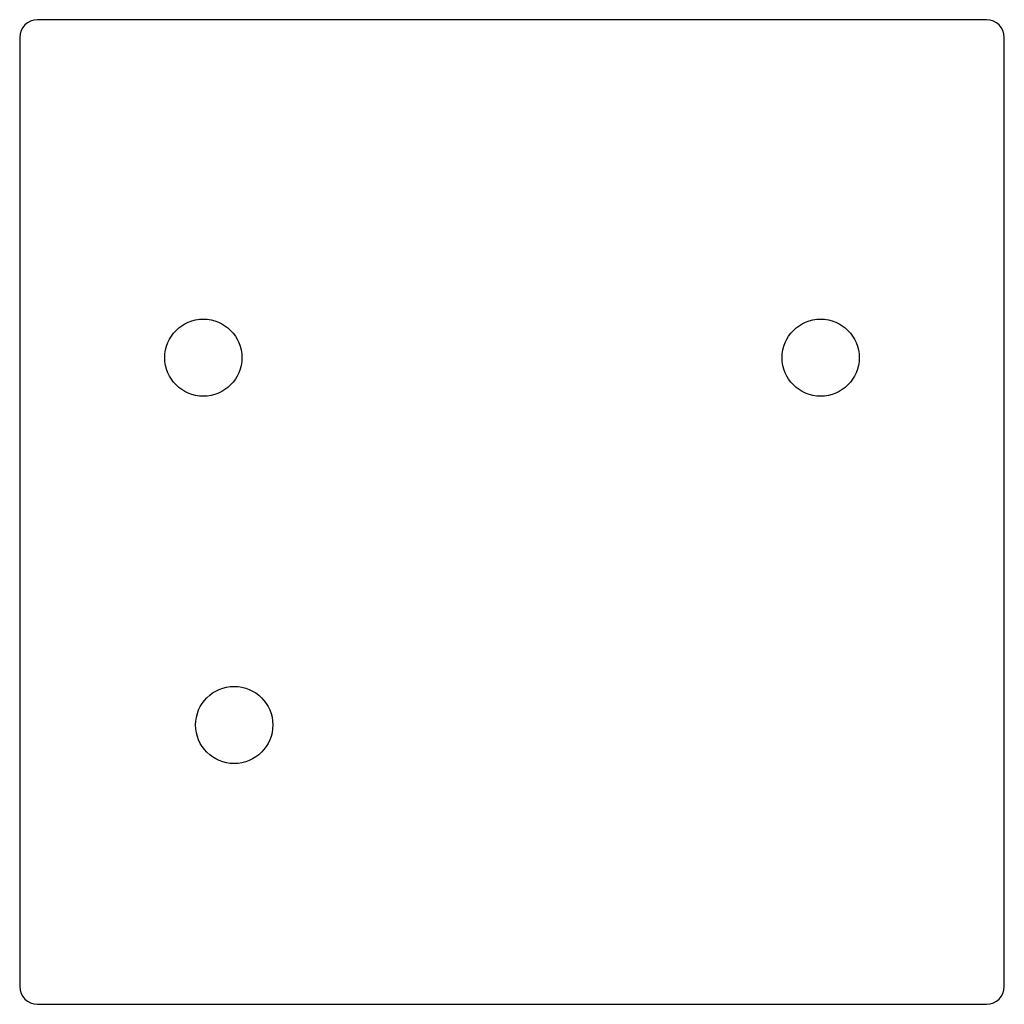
# Model space of a CAD drawing. Header units: millimetres. Extents: x -31.9 to 31.9, y -31.9 to 31.9.
import ezdxf

# ---------------------------------------------------------------- set-up
doc = ezdxf.new("R2010")
doc.units = ezdxf.units.MM

msp = doc.modelspace()

# ---------------------------------------------------------------- linework, layer by layer
at = {"layer": 'HOLES'}
for centre in [(-20, 10), (20, 10)]:
    msp.add_circle(centre, 2.5, dxfattribs=at)
at = {"layer": 'OUTLINE'}
for p, q in [((30.75, 31.9), (-30.75, 31.9)), ((-31.9, 30.75), (-31.9, -30.75)), ((31.9, -30.75), (31.9, 30.75)), ((-30.75, -31.9), (30.75, -31.9))]:
    msp.add_line(p, q, dxfattribs=at)
for centre, start, end in [((-30.75, 30.75), 90, 180), ((30.75, 30.75), 0, 90), ((-30.75, -30.75), 180, 270), ((30.75, -30.75), 270, 360)]:
    msp.add_arc(centre, 1.15, start, end, dxfattribs=at)
at = {"layer": 'TAP_DRILL'}
msp.add_circle((-18, -13.8), 2.5, dxfattribs=at)

doc.saveas('drawing.dxf')
